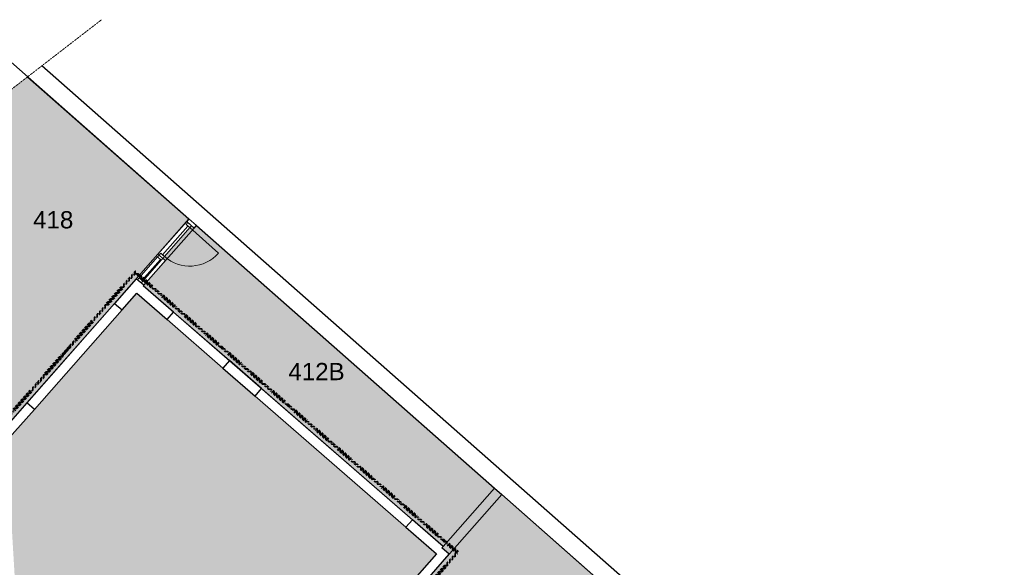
# Model space of a CAD drawing. Header units: millimetres. Extents: x 16156 to 109545, y -1019 to 113498.
# Tile 50 of 50: x 54524 to 74503, y 102386 to 113498. Entities that reach past the tile are written whole.
import ezdxf

# ---------------------------------------------------------------- set-up
doc = ezdxf.new("R2010")
doc.units = ezdxf.units.MM
doc.linetypes.add('Afbreeklijn', pattern=[9, 5, -2, 0, -2])
doc.linetypes.add('ARC Dash', pattern=[4, 2, -2])
for name, color, linetype, lineweight in [('A--AR9__AlgVoorz', 1, 'Continuous', 9), ('A--L$01A__Algemeen', 7, 'Continuous', 9), ('A--L22__Binnenwanden', 2, 'Continuous', 9), ('A--L3__Afbouw', 2, 'Continuous', 9), ('A--LD30__DetailPenMiddel', 3, 'Continuous', 9), ('A--LR9__AlgVoorz', 7, 'Continuous', 9), ('A--TR9__AlgVoorz', 1, 'Continuous', 13)]:
    doc.layers.add(name, color=color, linetype=linetype, lineweight=lineweight)
doc.styles.add('Arial', font='arial.ttf', dxfattribs={"height": 350})

# ---------------------------------------------------------------- blocks, each defined once
blk = doc.blocks.new('32_DO_WB_vo deur enkel1 - vo 2-2258978-DO-Begane grond - Nieuwe situatie - Brandcompartimentering')
at = {"layer": 'A--L$01A__Algemeen'}
blk.add_line((510, -30), (510, -810), dxfattribs=at)
blk.add_arc((510, -30), 780, 180, 270, dxfattribs=at)
at = {"layer": 'A--L3__Afbouw'}
for p, q in [((-320, -30), (-320, 70)), ((-320, 70), (-270, 70)), ((-270, 70), (-270, -30)), ((-270, 20), (510, 20)), ((-270, -30), (-270, 20)), ((510, -30), (510, 70)), ((510, 70), (560, 70)), ((510, 20), (510, -30)), ((560, 70), (560, -30)), ((-270, -30), (-320, -30)), ((510, -30), (-270, -30)), ((560, -30), (510, -30))]:
    blk.add_line(p, q, dxfattribs=at)
blk = doc.blocks.new('32_WI_WB_fixed glass - Ontwerpraam-1940827-DO-Begane grond - Nieuwe situatie - Brandcompartimentering')
at = {"layer": 'A--L3__Afbouw'}
for p, q in [((-283, 30), (-333, 30)), ((-333, 30), (-333, -70)), ((283, 30), (-283, 30)), ((-283, 30), (-283, 9)), ((-283, -70), (-283, 30)), ((-283, 9), (283, 9)), ((283, 9), (283, 30)), ((283, 30), (283, -70)), ((333, 30), (283, 30)), ((333, -70), (333, 30)), ((-333, -70), (-283, -70)), ((-283, -70), (283, -70)), ((283, -70), (333, -70))]:
    blk.add_line(p, q, dxfattribs=at)

msp = doc.modelspace()

# ---------------------------------------------------------------- hatches: boundary and pattern name
at = {"layer": 'A--AR9__AlgVoorz'}
h = msp.add_hatch(color=41, dxfattribs=at)
h.paths.add_polyline_path([(54241, 105234), (57958, 109455), (54685, 112338), (53855, 111697), (54219, 105611), (54254, 105607), (54287, 105589), (54309, 105563), (54320, 105537), (54325, 105513), (54309, 105462), (54285, 105435), (54254, 105419), (54230, 105414), (54240, 105251)])
h.paths.add_polyline_path([(54230, 105424), (54254, 105429), (54286, 105449), (54301, 105468), (54309, 105482), (54315, 105513), (54301, 105557), (54285, 105578), (54254, 105596), (54219, 105601), (54225, 105513)])
msp.add_hatch(color=41, dxfattribs=at).paths.add_polyline_path([(63164, 102716), (64232, 103928), (58109, 109322), (58062, 109269), (58009, 109315), (57427, 108655), (57480, 108609), (57031, 108099), (63114, 102810), (63089, 102782), (63123, 102752)])
h = msp.add_hatch(color=41, dxfattribs=at)
h.paths.add_polyline_path([(57605, 94662), (59227, 96507), (59487, 96866), (59608, 97064), (59697, 97232), (59817, 97499), (59873, 97649), (59940, 97861), (59984, 98030), (60011, 98154), (60122, 98722), (60207, 99014), (60277, 99208), (60367, 99425), (60532, 99747), (60623, 99898), (60776, 100129), (60877, 100261), (61019, 100433), (62982, 102660), (56898, 107949), (54258, 104951), (54467, 101450), (54288, 101439), (54341, 100540), (54521, 100551), (54731, 97031), (54755, 97031), (54801, 97008), (54822, 96983), (54832, 96964), (54837, 96933), (54822, 96883), (54796, 96854), (54782, 96844), (54743, 96835), (54832, 95360), (56764, 95468), (57638, 94699), (57605, 94662)])
h.paths.add_polyline_path([(54743, 96844), (54758, 96846), (54796, 96867), (54814, 96888), (54822, 96902), (54827, 96933), (54814, 96978), (54796, 96999), (54782, 97011), (54732, 97022), (54742, 96846)])
h = msp.add_hatch(color=41, dxfattribs=at)
h.paths.add_polyline_path([(59886, 93943), (63695, 98258), (65789, 96422), (66440, 97171), (65006, 98434), (64902, 98080), (65010, 97918), (64723, 97994), (64831, 97840), (64710, 97431), (63729, 98297), (64452, 99115), (64527, 99049), (65110, 99709), (65035, 99775), (65200, 99963), (65275, 99897), (65858, 100557), (65783, 100623), (66745, 101713), (64230, 103926), (63164, 102716), (63234, 102644), (61019, 100119), (60877, 99924), (60776, 99766), (60732, 99696), (60640, 99530), (60492, 99208), (60417, 99014), (60313, 98662), (60310, 98653), (60233, 98251), (60190, 98030), (60099, 97695), (60038, 97518), (59972, 97353), (59886, 97164), (59800, 96998), (59720, 96860), (59608, 96682), (59333, 96324), (58397, 95259), (58395, 95257), (58397, 95255), (59883, 93946)])
h.paths.add_polyline_path([(59743, 93970), (59754, 93993), (58404, 95173), (58397, 95155), (59731, 93980)])

# ---------------------------------------------------------------- linework, layer by layer
at = {"layer": 'A--L22__Binnenwanden', "lineweight": 30}
for p, q in [((74503, 95358), (54975, 112563)), ((54685, 112338), (57958, 109455)), ((57958, 109455), (57912, 109401)), ((57912, 109401), (58062, 109269)), ((58062, 109269), (58109, 109322)), ((58109, 109322), (64157, 103994)), ((56890, 108242), (56450, 107742)), ((57040, 108110), (56890, 108242)), ((57031, 108099), (57040, 108110)), ((57646, 107564), (57031, 108099)), ((56600, 107610), (56898, 107949)), ((56898, 107949), (57515, 107413)), ((56450, 107742), (56600, 107610)), ((57515, 107413), (57646, 107564)), ((58779, 106579), (58648, 106428)), ((59432, 106011), (58779, 106579)), ((58648, 106428), (59301, 105860)), ((59301, 105860), (59432, 106011)), ((54671, 105723), (54241, 105234)), ((54821, 105591), (54671, 105723)), ((54258, 104951), (54821, 105591)), ((64157, 103994), (64156, 103993)), ((64156, 103993), (64306, 103861)), ((64306, 103861), (64307, 103862)), ((64307, 103862), (66745, 101713)), ((62492, 103351), (62361, 103200)), ((63114, 102810), (62492, 103351)), ((62361, 103200), (62982, 102660)), ((63089, 102782), (63114, 102810)), ((63239, 102650), (63089, 102782)), ((62982, 102660), (60942, 100345)), ((61096, 100217), (63239, 102650))]:
    msp.add_line(p, q, dxfattribs=at)
at = {"layer": 'A--L22__Binnenwanden', "lineweight": 15}
for p, q in [((58109, 109322), (57958, 109455)), ((64307, 103862), (64157, 103994))]:
    msp.add_line(p, q, dxfattribs=at)
at = {"layer": 'A--L22__Binnenwanden'}
for p, q in [((56890, 108242), (57330, 108741)), ((57330, 108741), (57352, 108721)), ((57480, 108609), (57040, 108110)), ((57427, 108655), (57480, 108609)), ((54671, 105723), (56450, 107742)), ((56600, 107610), (54821, 105591)), ((57646, 107564), (58779, 106579)), ((58648, 106428), (57515, 107413)), ((59432, 106011), (62492, 103351)), ((62361, 103200), (59301, 105860))]:
    msp.add_line(p, q, dxfattribs=at)
at = {"layer": 'A--LD30__DetailPenMiddel', "linetype": 'ARC Dash'}
msp.add_line((20141, 85661), (56186, 113498), dxfattribs=at)
at = {"layer": 'A--LD30__DetailPenMiddel'}
msp.add_line((57330, 108741), (57912, 109401), dxfattribs=at)
at = {"layer": 'A--LD30__DetailPenMiddel', "linetype": 'Afbreeklijn', "lineweight": 100}
for p, q in [((56870, 108371), (53801, 104886)), ((63407, 102689), (56870, 108371)), ((63407, 102689), (61133, 100108))]:
    msp.add_line(p, q, dxfattribs=at)
at = {"layer": 'A--LR9__AlgVoorz', "flags": 128}
for points in [[(57958, 109455), (53768, 113146), (54241, 105234), (54667, 105718), (56497, 107796)], [(64157, 103994), (58109, 109322), (57031, 108099), (63114, 102810)]]:
    msp.add_lwpolyline(points, close=True, dxfattribs=at)
msp.add_lwpolyline([(66745, 101713), (64307, 103862), (63198, 102604), (61096, 100217)], dxfattribs=at)

# ---------------------------------------------------------------- block references
at = {"layer": 'A--L3__Afbouw'}
for name, p, rotation in [('32_DO_WB_vo deur enkel1 - vo 2-2258978-DO-Begane grond - Nieuwe situatie - Brandcompartimentering', (57616, 108915), 48.6249837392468), ('32_WI_WB_fixed glass - Ontwerpraam-1940827-DO-Begane grond - Nieuwe situatie - Brandcompartimentering', (57185, 108425), 228.6249837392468)]:
    msp.add_blockref(name, p, dxfattribs=dict(at, rotation=rotation))

# ---------------------------------------------------------------- texts
at = {"layer": 'A--TR9__AlgVoorz', "char_height": 350, "attachment_point": 1, "style": 'Arial'}
for s, insert, width in [('418', (54796, 109613), 1010.13), ('412B', (59976, 106533), 1410.97)]:
    msp.add_mtext(s, dxfattribs=dict(at, insert=insert, width=width))

doc.saveas('drawing.dxf')
